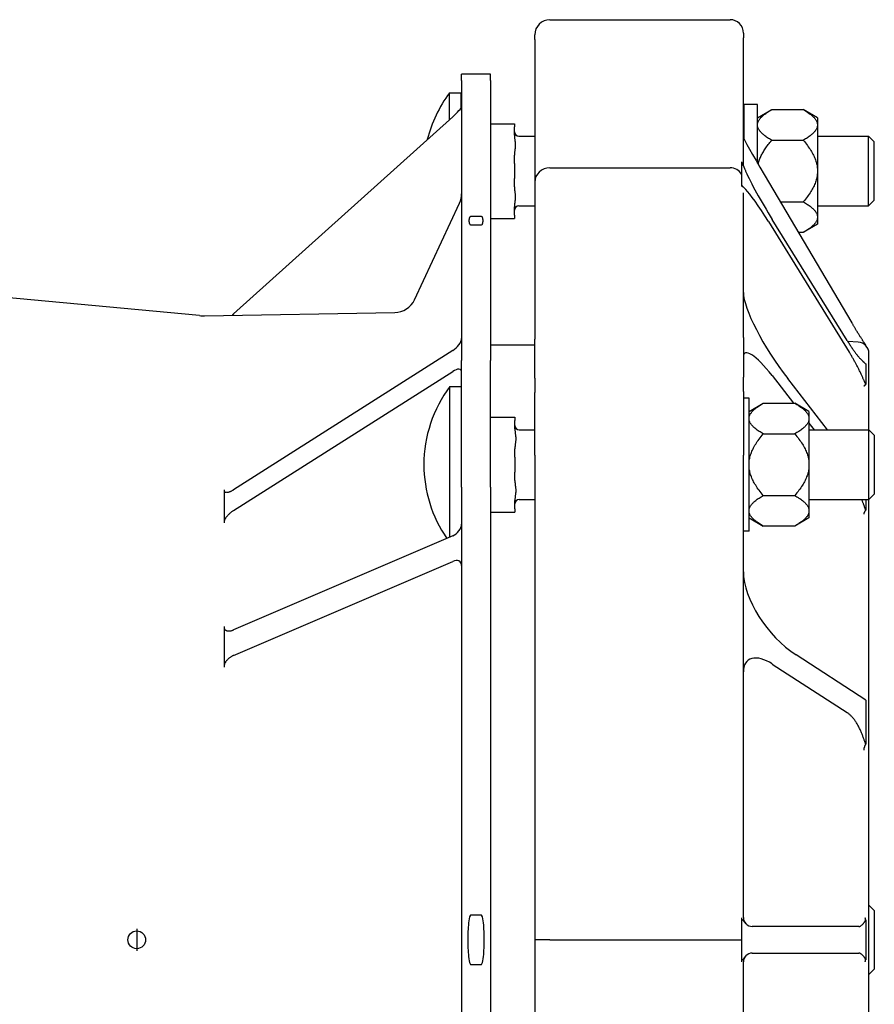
# Model space of a CAD drawing. Header units: millimetres. Extents: x 716 to 5005, y 168 to 1403.
# Tile 4 of 9: x 916 to 1109, y 672 to 894. Entities that reach past the tile are written whole.
import ezdxf

# ---------------------------------------------------------------- set-up
doc = ezdxf.new("R2010")
doc.units = ezdxf.units.MM
doc.layers.add('DETAIL', color=2, linetype='Continuous')
doc.layers.add('ORIGIN', color=6, linetype='Continuous')

msp = doc.modelspace()

# ---------------------------------------------------------------- linework, layer by layer
at = {"layer": 'DETAIL'}
for p, q in [((1035.81, 893.66), (1076.41, 893.66)), ((1032.41, 889.18), (1032.41, 890.26)), ((1079.41, 890.66), (1079.41, 889.56)), ((1079.41, 860.72), (1079.41, 889.56)), ((1032.41, 889.18), (1032.41, 857.06)), ((1015.91, 879.93), (1015.91, 881.4)), ((1022.41, 881.4), (1015.91, 881.4)), ((1022.41, 879.93), (1022.41, 881.4)), ((1015.91, 879.93), (1015.91, 816.9)), ((1022.41, 879.93), (1022.41, 816.9)), ((1013.2, 871.17), (1013.2, 877.17)), ((1013.2, 877.17), (1015.81, 877.17)), ((1015.81, 873.76), (1015.81, 877.17)), ((1079.59, 866.7), (1079.59, 874.57)), ((1082.59, 874.57), (1079.59, 874.57)), ((1082.59, 861.37), (1082.59, 874.57)), ((964.54, 827.37), (1013.91, 871.81)), ((1082.59, 871.57), (1085.79, 873.42)), ((1085.79, 873.42), (1092.89, 873.42)), ((1096.09, 871.57), (1092.89, 873.42)), ((1022.41, 870.24), (1027.81, 870.24)), ((1027.81, 870.24), (1027.81, 869.54)), ((1027.81, 867.67), (1027.81, 869.54)), ((1096.09, 871.57), (1096.09, 870.18)), ((1096.09, 870.18), (1096.09, 869.74)), ((1096.09, 869.74), (1096.09, 860.01)), ((1028.81, 867.42), (1032.41, 867.42)), ((1079.41, 867.42), (1079.59, 867.42)), ((1096.09, 867.42), (1107.59, 867.42)), ((1107.59, 851.72), (1107.59, 867.42)), ((1108.81, 866.2), (1107.59, 867.42)), ((1085.79, 866.49), (1092.89, 866.49)), ((1108.81, 866.2), (1108.81, 852.94)), ((1027.81, 861.27), (1027.81, 863.14)), ((1027.81, 861.27), (1027.81, 857.87)), ((1079, 861.67), (1079, 861.51)), ((1079, 861.51), (1079, 858.89)), ((1035.81, 860.29), (1076.41, 860.29)), ((1079, 858.89), (1079, 856.49)), ((1084.09, 858.82), (1103.84, 825.4)), ((1096.09, 860.01), (1096.09, 859.13)), ((1096.09, 859.13), (1096.09, 849.4)), ((1027.81, 856), (1027.81, 857.87)), ((1032.41, 857.06), (1032.41, 821.7)), ((1079, 856.49), (1079, 856.1)), ((1079.41, 822.08), (1079.41, 854.64)), ((1005.31, 830.59), (1015.44, 852.33)), ((1087.74, 852.64), (1092.89, 852.64)), ((1108.81, 852.94), (1107.59, 851.72)), ((1027.81, 849.6), (1027.81, 851.47)), ((1027.81, 849.6), (1027.81, 848.89)), ((1028.81, 851.72), (1032.41, 851.72)), ((1096.09, 851.72), (1107.59, 851.72)), ((1020.41, 849.34), (1017.91, 849.34)), ((1017.91, 847.44), (1020.41, 847.44)), ((1022.41, 848.89), (1027.81, 848.89)), ((1085.06, 848.17), (1103.28, 818.75)), ((1102.79, 821.4), (1085.92, 848.63)), ((1096.09, 847.57), (1092.89, 845.72)), ((1096.09, 849.4), (1096.09, 848.96)), ((1096.09, 848.96), (1096.09, 847.57)), ((1092.89, 845.72), (1091.83, 845.72)), ((956.86, 827), (912.41, 831.17)), ((957.97, 826.95), (1000.86, 827.7)), ((1032.41, 812.88), (1032.41, 821.7)), ((1079.41, 822.08), (1079.41, 813.12)), ((1105.29, 821.03), (1102.93, 821.17)), ((1013.91, 819.12), (964.54, 787.77)), ((1022.41, 820.39), (1032.41, 820.39)), ((1106.98, 820.26), (1106.98, 820.36)), ((1107.71, 801.25), (1107.71, 818.46)), ((1015.91, 788.37), (1015.91, 816.9)), ((1022.41, 788.37), (1022.41, 816.9)), ((964.54, 783.1), (1013.91, 814.44)), ((1106.98, 816.11), (1106.98, 813.71)), ((1032.41, 812.88), (1032.41, 809.65)), ((1079.41, 809.88), (1079.41, 813.12)), ((1085.86, 813.5), (1090.69, 807.27)), ((1098.35, 801.27), (1089.41, 812.81)), ((1106.98, 813.71), (1106.98, 811.49)), ((1013.3, 777.12), (1013.3, 811.02)), ((1013.3, 811.02), (1015.91, 811.02)), ((1032.41, 795.57), (1032.41, 809.65)), ((1079.41, 809.88), (1079.41, 795.58)), ((1080.69, 808.42), (1079.41, 808.42)), ((1080.69, 778.42), (1080.69, 808.42)), ((1080.69, 805.42), (1083.89, 807.27)), ((1083.89, 807.27), (1090.99, 807.27)), ((1094.19, 805.42), (1090.99, 807.27)), ((1094.19, 805.42), (1094.19, 804.03)), ((1022.41, 804.09), (1027.91, 804.09)), ((1027.91, 804.09), (1027.91, 803.39)), ((1027.91, 801.52), (1027.91, 803.39)), ((1094.19, 804.03), (1094.19, 803.59)), ((1094.19, 803.59), (1094.19, 793.86)), ((1028.91, 801.27), (1032.41, 801.27)), ((1094.19, 802.74), (1095.33, 801.27)), ((1094.19, 801.27), (1107.69, 801.27)), ((1107.69, 785.57), (1107.69, 801.27)), ((1108.91, 800.05), (1107.69, 801.27)), ((1083.89, 800.35), (1090.99, 800.35)), ((1108.91, 800.05), (1108.91, 786.79)), ((1027.91, 795.12), (1027.91, 796.99)), ((1027.91, 795.12), (1027.91, 791.72)), ((1032.41, 795.57), (1032.41, 686.39)), ((1079.41, 691.39), (1079.41, 795.58)), ((1094.19, 793.86), (1094.19, 792.98)), ((1094.19, 792.98), (1094.19, 783.25)), ((1027.91, 789.85), (1027.91, 791.72)), ((962.41, 787.75), (962.41, 787.42)), ((962.41, 787.42), (962.41, 784.09)), ((1015.91, 788.37), (1015.91, 584.41)), ((1022.41, 788.37), (1022.41, 584.41)), ((1027.91, 783.45), (1027.91, 785.32)), ((1028.91, 785.57), (1032.41, 785.57)), ((1083.89, 786.5), (1090.99, 786.5)), ((1094.19, 785.57), (1107.69, 785.57)), ((1106.98, 785.57), (1106.98, 783.17)), ((1108.91, 786.79), (1107.69, 785.57)), ((1107.71, 587.19), (1107.71, 785.59)), ((962.41, 784.09), (962.41, 780.75)), ((1027.91, 783.45), (1027.91, 782.75)), ((1094.19, 783.25), (1094.19, 782.81)), ((1022.41, 782.75), (1027.91, 782.75)), ((1080.69, 781.42), (1083.89, 779.57)), ((1094.19, 781.42), (1090.99, 779.57)), ((1094.19, 782.81), (1094.19, 781.42)), ((962.41, 780.75), (962.41, 780.3)), ((1090.99, 779.57), (1083.89, 779.57)), ((1013.91, 777.38), (964.54, 756.2)), ((1080.69, 778.42), (1079.41, 778.42)), ((964.54, 750.46), (1013.91, 771.64)), ((962.41, 756.94), (962.41, 756.51)), ((962.41, 756.51), (962.41, 752.42)), ((962.41, 752.42), (962.41, 748.32)), ((1106.98, 740.39), (1091.31, 750.57)), ((962.41, 748.32), (962.41, 747.8)), ((1085.93, 748.52), (1102.78, 737.57)), ((1106.98, 740.39), (1106.98, 737.62)), ((1106.98, 737.62), (1106.98, 730.44)), ((1108.91, 693.02), (1107.71, 694.22)), ((1108.91, 693.02), (1108.91, 679.76)), ((1020.41, 691.93), (1017.91, 691.93)), ((1079, 691.37), (1079, 690.99)), ((1079, 690.99), (1079, 686.39)), ((1106.98, 690.88), (1106.98, 686.39)), ((1105.4, 689.39), (1081.41, 689.39)), ((1105.4, 689.39), (1105.4, 689.39)), ((1035.81, 686.39), (1032.41, 686.39)), ((1032.41, 686.39), (1032.41, 577.21)), ((1035.81, 686.39), (1076.41, 686.39)), ((1076.41, 686.39), (1079, 686.39)), ((1079, 686.39), (1079, 681.79)), ((1106.98, 686.39), (1106.98, 681.9)), ((1081.41, 683.39), (1105.4, 683.39)), ((1105.4, 683.39), (1105.4, 683.39)), ((1079, 681.79), (1079, 681.41)), ((1079.41, 577.2), (1079.41, 681.39)), ((1017.91, 680.85), (1020.41, 680.85)), ((1108.91, 679.76), (1107.71, 678.56))]:
    msp.add_line(p, q, dxfattribs=at)
at = {"layer": 'DETAIL', "flags": 128}
for points in [[(1082.59, 870.18), (1082.61, 870.3), (1082.64, 870.43), (1082.68, 870.56), (1082.73, 870.69), (1082.79, 870.82), (1082.86, 870.95), (1082.94, 871.08), (1083.03, 871.21), (1083.13, 871.34), (1083.23, 871.47), (1083.35, 871.61), (1083.48, 871.74), (1083.61, 871.87), (1083.76, 872.01), (1083.91, 872.14), (1084.08, 872.28), (1084.26, 872.41), (1084.44, 872.55), (1084.64, 872.69), (1084.85, 872.83), (1085.07, 872.98), (1085.3, 873.12), (1085.54, 873.27), (1085.79, 873.42)], [(1092.89, 873.42), (1093.15, 873.27), (1093.39, 873.12), (1093.62, 872.98), (1093.84, 872.83), (1094.04, 872.69), (1094.24, 872.55), (1094.43, 872.41), (1094.6, 872.28), (1094.77, 872.14), (1094.93, 872.01), (1095.07, 871.87), (1095.21, 871.74), (1095.33, 871.61), (1095.45, 871.47), (1095.56, 871.34), (1095.66, 871.21), (1095.74, 871.08), (1095.82, 870.95), (1095.89, 870.82), (1095.95, 870.69), (1096, 870.56), (1096.04, 870.43), (1096.07, 870.3), (1096.09, 870.18)], [(1085.79, 866.49), (1085.54, 866.64), (1085.3, 866.79), (1085.07, 866.93), (1084.85, 867.08), (1084.64, 867.22), (1084.44, 867.36), (1084.26, 867.5), (1084.08, 867.63), (1083.91, 867.77), (1083.76, 867.91), (1083.61, 868.04), (1083.48, 868.17), (1083.35, 868.31), (1083.23, 868.44), (1083.13, 868.57), (1083.03, 868.7), (1082.94, 868.83), (1082.86, 868.96), (1082.79, 869.09), (1082.73, 869.22), (1082.68, 869.35), (1082.64, 869.48), (1082.61, 869.61), (1082.59, 869.74)], [(1096.09, 869.74), (1096.07, 869.61), (1096.04, 869.48), (1096, 869.35), (1095.95, 869.22), (1095.89, 869.09), (1095.82, 868.96), (1095.74, 868.83), (1095.66, 868.7), (1095.56, 868.57), (1095.45, 868.44), (1095.33, 868.31), (1095.21, 868.17), (1095.07, 868.04), (1094.93, 867.91), (1094.77, 867.77), (1094.6, 867.63), (1094.43, 867.5), (1094.24, 867.36), (1094.04, 867.22), (1093.84, 867.08), (1093.62, 866.93), (1093.39, 866.79), (1093.15, 866.64), (1092.89, 866.49)], [(1027.81, 867.67), (1027.82, 867.48), (1027.83, 867.29), (1027.85, 867.1), (1027.87, 866.91), (1027.89, 866.73), (1027.91, 866.54), (1027.94, 866.35), (1027.96, 866.16), (1027.98, 865.96), (1028, 865.77), (1028.01, 865.58), (1028.01, 865.4), (1028.01, 865.22), (1028, 865.03), (1027.98, 864.84), (1027.96, 864.65), (1027.94, 864.45), (1027.91, 864.26), (1027.89, 864.07), (1027.87, 863.89), (1027.85, 863.71), (1027.83, 863.52), (1027.82, 863.32), (1027.81, 863.14)], [(1082.75, 861.11), (1082.8, 861.32), (1082.85, 861.53), (1082.92, 861.75), (1082.99, 861.96), (1083.06, 862.17), (1083.15, 862.39), (1083.23, 862.61), (1083.33, 862.82), (1083.43, 863.04), (1083.54, 863.26), (1083.66, 863.48), (1083.78, 863.7), (1083.91, 863.92), (1084.04, 864.15), (1084.18, 864.37), (1084.33, 864.6), (1084.49, 864.83), (1084.65, 865.06), (1084.82, 865.29), (1085, 865.53), (1085.19, 865.77), (1085.38, 866.01), (1085.58, 866.25), (1085.79, 866.49)], [(1092.89, 866.49), (1093.15, 866.2), (1093.39, 865.9), (1093.62, 865.61), (1093.84, 865.33), (1094.04, 865.04), (1094.24, 864.76), (1094.43, 864.49), (1094.6, 864.21), (1094.77, 863.94), (1094.93, 863.67), (1095.07, 863.4), (1095.21, 863.13), (1095.33, 862.87), (1095.45, 862.6), (1095.56, 862.34), (1095.66, 862.08), (1095.74, 861.82), (1095.82, 861.56), (1095.89, 861.3), (1095.95, 861.04), (1096, 860.78), (1096.04, 860.52), (1096.07, 860.27), (1096.09, 860.01)], [(1079, 861.51), (1079.03, 861.47), (1079.06, 861.42), (1079.09, 861.36), (1079.13, 861.31), (1079.16, 861.25), (1079.19, 861.19), (1079.22, 861.12), (1079.26, 861.06), (1079.29, 860.99), (1079.32, 860.92), (1079.36, 860.84), (1079.4, 860.76), (1079.44, 860.67), (1079.48, 860.58), (1079.52, 860.48), (1079.56, 860.38), (1079.61, 860.27), (1079.66, 860.16), (1079.71, 860.05), (1079.76, 859.93), (1079.81, 859.81), (1079.87, 859.68), (1079.92, 859.55), (1079.98, 859.41)], [(1096.09, 859.13), (1096.07, 858.87), (1096.04, 858.61), (1096, 858.35), (1095.95, 858.09), (1095.89, 857.84), (1095.82, 857.58), (1095.74, 857.32), (1095.66, 857.06), (1095.56, 856.8), (1095.45, 856.53), (1095.33, 856.27), (1095.21, 856), (1095.07, 855.74), (1094.93, 855.47), (1094.77, 855.2), (1094.6, 854.93), (1094.43, 854.65), (1094.24, 854.37), (1094.04, 854.09), (1093.84, 853.81), (1093.62, 853.52), (1093.39, 853.23), (1093.15, 852.94), (1092.89, 852.64)], [(1079.97, 855.39), (1079.92, 855.45), (1079.86, 855.5), (1079.81, 855.56), (1079.75, 855.61), (1079.7, 855.65), (1079.65, 855.7), (1079.61, 855.75), (1079.56, 855.79), (1079.52, 855.83), (1079.47, 855.88), (1079.43, 855.92), (1079.39, 855.96), (1079.36, 856), (1079.32, 856.04), (1079.28, 856.08), (1079.25, 856.12), (1079.22, 856.16), (1079.18, 856.2), (1079.15, 856.24), (1079.12, 856.29), (1079.09, 856.33), (1079.06, 856.38), (1079.03, 856.43), (1079, 856.49)], [(1027.81, 856), (1027.82, 855.81), (1027.83, 855.62), (1027.85, 855.43), (1027.87, 855.25), (1027.89, 855.06), (1027.91, 854.88), (1027.94, 854.68), (1027.96, 854.49), (1027.98, 854.3), (1028, 854.1), (1028.01, 853.92), (1028.01, 853.73), (1028.01, 853.55), (1028, 853.37), (1027.98, 853.17), (1027.96, 852.98), (1027.94, 852.79), (1027.91, 852.59), (1027.89, 852.41), (1027.87, 852.22), (1027.85, 852.04), (1027.83, 851.85), (1027.82, 851.65), (1027.81, 851.47)], [(1092.89, 852.64), (1093.15, 852.49), (1093.39, 852.35), (1093.62, 852.2), (1093.84, 852.06), (1094.04, 851.92), (1094.24, 851.78), (1094.43, 851.64), (1094.6, 851.5), (1094.77, 851.37), (1094.93, 851.23), (1095.07, 851.1), (1095.21, 850.96), (1095.33, 850.83), (1095.45, 850.7), (1095.56, 850.57), (1095.66, 850.44), (1095.74, 850.31), (1095.82, 850.18), (1095.89, 850.05), (1095.95, 849.92), (1096, 849.79), (1096.04, 849.66), (1096.07, 849.53), (1096.09, 849.4)], [(1017.91, 849.34), (1017.79, 849.28), (1017.74, 849.2), (1017.7, 849.12), (1017.67, 849.04), (1017.65, 848.96), (1017.63, 848.88), (1017.61, 848.79), (1017.6, 848.71), (1017.59, 848.63), (1017.58, 848.55), (1017.58, 848.47), (1017.58, 848.39), (1017.58, 848.31), (1017.58, 848.23), (1017.59, 848.15), (1017.6, 848.07), (1017.61, 847.99), (1017.63, 847.9), (1017.65, 847.82), (1017.67, 847.74), (1017.7, 847.66), (1017.74, 847.58), (1017.79, 847.5), (1017.91, 847.44)], [(1020.41, 847.44), (1020.53, 847.5), (1020.59, 847.58), (1020.63, 847.66), (1020.65, 847.74), (1020.68, 847.82), (1020.7, 847.9), (1020.71, 847.99), (1020.73, 848.07), (1020.73, 848.15), (1020.74, 848.23), (1020.74, 848.31), (1020.74, 848.39), (1020.74, 848.47), (1020.74, 848.55), (1020.73, 848.63), (1020.73, 848.71), (1020.71, 848.79), (1020.7, 848.88), (1020.68, 848.96), (1020.65, 849.04), (1020.63, 849.12), (1020.59, 849.2), (1020.53, 849.28), (1020.41, 849.34)], [(1096.09, 848.96), (1096.07, 848.83), (1096.04, 848.7), (1096, 848.57), (1095.95, 848.44), (1095.89, 848.31), (1095.82, 848.18), (1095.74, 848.05), (1095.66, 847.92), (1095.56, 847.79), (1095.45, 847.66), (1095.33, 847.53), (1095.21, 847.4), (1095.07, 847.27), (1094.93, 847.13), (1094.77, 847), (1094.6, 846.86), (1094.43, 846.72), (1094.24, 846.58), (1094.04, 846.44), (1093.84, 846.3), (1093.62, 846.16), (1093.39, 846.01), (1093.15, 845.87), (1092.89, 845.72)], [(964.54, 827.37), (964.52, 827.36), (964.51, 827.34), (964.49, 827.33), (964.48, 827.32), (964.46, 827.31), (964.45, 827.29), (964.43, 827.28), (964.42, 827.27), (964.41, 827.25), (964.39, 827.24), (964.38, 827.23), (964.36, 827.22), (964.35, 827.2), (964.33, 827.19), (964.32, 827.18), (964.3, 827.16), (964.29, 827.15), (964.28, 827.14), (964.26, 827.13), (964.25, 827.11), (964.23, 827.1), (964.22, 827.09), (964.2, 827.08), (964.19, 827.06)], [(1105.41, 822.8), (1105.35, 822.9), (1105.29, 822.99), (1105.23, 823.09), (1105.16, 823.19), (1105.1, 823.3), (1105.04, 823.4), (1104.97, 823.5), (1104.91, 823.61), (1104.85, 823.72), (1104.78, 823.82), (1104.71, 823.93), (1104.65, 824.04), (1104.58, 824.15), (1104.52, 824.26), (1104.45, 824.37), (1104.38, 824.48), (1104.31, 824.6), (1104.25, 824.71), (1104.18, 824.82), (1104.11, 824.94), (1104.04, 825.05), (1103.98, 825.17), (1103.91, 825.28), (1103.84, 825.4)], [(1102.79, 821.4), (1102.9, 821.21), (1103.02, 821.03), (1103.14, 820.84), (1103.25, 820.66), (1103.37, 820.48), (1103.49, 820.3), (1103.6, 820.13), (1103.72, 819.96), (1103.83, 819.79), (1103.94, 819.62), (1104.06, 819.46), (1104.17, 819.3), (1104.28, 819.14), (1104.39, 818.98), (1104.5, 818.83), (1104.61, 818.69), (1104.71, 818.54), (1104.82, 818.4), (1104.92, 818.27), (1105.02, 818.14), (1105.12, 818.01), (1105.22, 817.89), (1105.32, 817.77), (1105.41, 817.66)], [(1106.98, 820.36), (1106.93, 820.42), (1106.89, 820.49), (1106.85, 820.56), (1106.8, 820.63), (1106.75, 820.71), (1106.7, 820.78), (1106.64, 820.86), (1106.59, 820.95), (1106.53, 821.04), (1106.47, 821.13), (1106.41, 821.22), (1106.35, 821.32), (1106.28, 821.42), (1106.22, 821.52), (1106.15, 821.63), (1106.07, 821.75), (1106, 821.86), (1105.92, 821.98), (1105.84, 822.11), (1105.76, 822.24), (1105.68, 822.37), (1105.59, 822.51), (1105.5, 822.65), (1105.41, 822.8)], [(1105.41, 814.94), (1105.33, 815.09), (1105.25, 815.25), (1105.17, 815.41), (1105.09, 815.57), (1105, 815.73), (1104.92, 815.9), (1104.83, 816.06), (1104.75, 816.22), (1104.66, 816.38), (1104.57, 816.54), (1104.48, 816.7), (1104.39, 816.86), (1104.3, 817.03), (1104.21, 817.19), (1104.12, 817.35), (1104.03, 817.51), (1103.93, 817.66), (1103.84, 817.82), (1103.75, 817.98), (1103.65, 818.14), (1103.56, 818.29), (1103.47, 818.45), (1103.37, 818.6), (1103.28, 818.75)], [(1106.83, 820.4), (1106.84, 820.4), (1106.84, 820.4), (1106.85, 820.39), (1106.85, 820.39), (1106.86, 820.39), (1106.86, 820.39), (1106.87, 820.39), (1106.87, 820.39), (1106.88, 820.38), (1106.88, 820.38), (1106.89, 820.38), (1106.89, 820.38), (1106.9, 820.38), (1106.91, 820.38), (1106.91, 820.37), (1106.92, 820.37), (1106.93, 820.37), (1106.93, 820.37), (1106.94, 820.37), (1106.95, 820.37), (1106.95, 820.36), (1106.96, 820.36), (1106.97, 820.36), (1106.98, 820.36)], [(1105.41, 817.66), (1105.51, 817.55), (1105.61, 817.44), (1105.7, 817.34), (1105.78, 817.25), (1105.86, 817.16), (1105.94, 817.08), (1106.01, 817.01), (1106.09, 816.93), (1106.16, 816.86), (1106.22, 816.79), (1106.29, 816.73), (1106.35, 816.67), (1106.42, 816.61), (1106.48, 816.56), (1106.53, 816.51), (1106.59, 816.45), (1106.64, 816.41), (1106.7, 816.36), (1106.75, 816.32), (1106.8, 816.27), (1106.84, 816.23), (1106.89, 816.19), (1106.93, 816.15), (1106.98, 816.11)], [(1106.7, 816.35), (1106.7, 816.36), (1106.69, 816.37), (1106.68, 816.38), (1106.67, 816.39), (1106.67, 816.4), (1106.66, 816.41), (1106.65, 816.42), (1106.65, 816.43), (1106.64, 816.44), (1106.64, 816.45), (1106.63, 816.45), (1106.62, 816.46), (1106.62, 816.47), (1106.62, 816.48), (1106.61, 816.49), (1106.61, 816.49), (1106.6, 816.5), (1106.6, 816.51), (1106.6, 816.52), (1106.59, 816.52), (1106.59, 816.53), (1106.59, 816.54), (1106.59, 816.54), (1106.58, 816.55)], [(1106.98, 811.49), (1106.93, 811.59), (1106.89, 811.69), (1106.85, 811.8), (1106.8, 811.91), (1106.75, 812.02), (1106.7, 812.13), (1106.65, 812.25), (1106.59, 812.38), (1106.54, 812.51), (1106.48, 812.64), (1106.42, 812.77), (1106.36, 812.91), (1106.3, 813.06), (1106.23, 813.2), (1106.16, 813.35), (1106.09, 813.51), (1106.02, 813.66), (1105.95, 813.83), (1105.87, 814), (1105.78, 814.17), (1105.7, 814.35), (1105.61, 814.54), (1105.51, 814.74), (1105.41, 814.94)], [(1106.66, 811.14), (1106.66, 811.15), (1106.67, 811.16), (1106.67, 811.17), (1106.68, 811.19), (1106.68, 811.2), (1106.69, 811.21), (1106.7, 811.23), (1106.71, 811.24), (1106.72, 811.25), (1106.73, 811.27), (1106.74, 811.28), (1106.75, 811.3), (1106.76, 811.31), (1106.78, 811.33), (1106.79, 811.34), (1106.81, 811.36), (1106.82, 811.37), (1106.84, 811.39), (1106.86, 811.41), (1106.88, 811.42), (1106.9, 811.44), (1106.93, 811.46), (1106.95, 811.48), (1106.98, 811.49)], [(1080.69, 804.03), (1080.71, 804.16), (1080.74, 804.29), (1080.78, 804.42), (1080.83, 804.54), (1080.89, 804.67), (1080.96, 804.8), (1081.04, 804.93), (1081.13, 805.06), (1081.23, 805.19), (1081.33, 805.33), (1081.45, 805.46), (1081.58, 805.59), (1081.71, 805.72), (1081.86, 805.86), (1082.01, 805.99), (1082.18, 806.13), (1082.36, 806.27), (1082.54, 806.41), (1082.74, 806.55), (1082.95, 806.69), (1083.17, 806.83), (1083.4, 806.97), (1083.64, 807.12), (1083.89, 807.27)], [(1090.99, 807.27), (1091.25, 807.12), (1091.49, 806.97), (1091.72, 806.83), (1091.94, 806.69), (1092.14, 806.55), (1092.34, 806.41), (1092.53, 806.27), (1092.7, 806.13), (1092.87, 805.99), (1093.03, 805.86), (1093.17, 805.72), (1093.31, 805.59), (1093.43, 805.46), (1093.55, 805.33), (1093.66, 805.19), (1093.76, 805.06), (1093.84, 804.93), (1093.92, 804.8), (1093.99, 804.67), (1094.05, 804.54), (1094.1, 804.42), (1094.14, 804.29), (1094.17, 804.16), (1094.19, 804.03)], [(1083.89, 800.35), (1083.64, 800.49), (1083.4, 800.64), (1083.17, 800.79), (1082.95, 800.93), (1082.74, 801.07), (1082.54, 801.21), (1082.36, 801.35), (1082.18, 801.49), (1082.01, 801.62), (1081.86, 801.76), (1081.71, 801.89), (1081.58, 802.03), (1081.45, 802.16), (1081.33, 802.29), (1081.23, 802.42), (1081.13, 802.55), (1081.04, 802.68), (1080.96, 802.81), (1080.89, 802.94), (1080.83, 803.07), (1080.78, 803.2), (1080.74, 803.33), (1080.71, 803.46), (1080.69, 803.59)], [(1094.19, 803.59), (1094.17, 803.46), (1094.14, 803.33), (1094.1, 803.2), (1094.05, 803.07), (1093.99, 802.94), (1093.92, 802.81), (1093.84, 802.68), (1093.76, 802.55), (1093.66, 802.42), (1093.55, 802.29), (1093.43, 802.16), (1093.31, 802.03), (1093.17, 801.89), (1093.03, 801.76), (1092.87, 801.62), (1092.7, 801.49), (1092.53, 801.35), (1092.34, 801.21), (1092.14, 801.07), (1091.94, 800.93), (1091.72, 800.79), (1091.49, 800.64), (1091.25, 800.49), (1090.99, 800.35)], [(1027.91, 801.52), (1027.92, 801.33), (1027.93, 801.14), (1027.95, 800.95), (1027.97, 800.76), (1027.99, 800.58), (1028.01, 800.39), (1028.04, 800.2), (1028.06, 800.01), (1028.08, 799.81), (1028.1, 799.62), (1028.11, 799.43), (1028.11, 799.25), (1028.11, 799.07), (1028.1, 798.88), (1028.08, 798.69), (1028.06, 798.5), (1028.04, 798.3), (1028.01, 798.11), (1027.99, 797.92), (1027.97, 797.74), (1027.95, 797.56), (1027.93, 797.37), (1027.92, 797.17), (1027.91, 796.99)], [(1080.69, 793.86), (1080.71, 794.12), (1080.74, 794.38), (1080.78, 794.64), (1080.83, 794.89), (1080.89, 795.15), (1080.96, 795.41), (1081.04, 795.67), (1081.13, 795.93), (1081.23, 796.19), (1081.33, 796.46), (1081.45, 796.72), (1081.58, 796.98), (1081.71, 797.25), (1081.86, 797.52), (1082.01, 797.79), (1082.18, 798.06), (1082.36, 798.34), (1082.54, 798.61), (1082.74, 798.9), (1082.95, 799.18), (1083.17, 799.46), (1083.4, 799.75), (1083.64, 800.05), (1083.89, 800.35)], [(1090.99, 800.35), (1091.25, 800.05), (1091.49, 799.75), (1091.72, 799.46), (1091.94, 799.18), (1092.14, 798.9), (1092.34, 798.61), (1092.53, 798.34), (1092.7, 798.06), (1092.87, 797.79), (1093.03, 797.52), (1093.17, 797.25), (1093.31, 796.98), (1093.43, 796.72), (1093.55, 796.46), (1093.66, 796.19), (1093.76, 795.93), (1093.84, 795.67), (1093.92, 795.41), (1093.99, 795.15), (1094.05, 794.89), (1094.1, 794.64), (1094.14, 794.38), (1094.17, 794.12), (1094.19, 793.86)], [(1083.89, 786.5), (1083.64, 786.79), (1083.4, 787.09), (1083.17, 787.38), (1082.95, 787.66), (1082.74, 787.94), (1082.54, 788.23), (1082.36, 788.5), (1082.18, 788.78), (1082.01, 789.05), (1081.86, 789.32), (1081.71, 789.59), (1081.58, 789.86), (1081.45, 790.12), (1081.33, 790.38), (1081.23, 790.65), (1081.13, 790.91), (1081.04, 791.17), (1080.96, 791.43), (1080.89, 791.69), (1080.83, 791.95), (1080.78, 792.2), (1080.74, 792.46), (1080.71, 792.72), (1080.69, 792.98)], [(1094.19, 792.98), (1094.17, 792.72), (1094.14, 792.46), (1094.1, 792.2), (1094.05, 791.95), (1093.99, 791.69), (1093.92, 791.43), (1093.84, 791.17), (1093.76, 790.91), (1093.66, 790.65), (1093.55, 790.38), (1093.43, 790.12), (1093.31, 789.86), (1093.17, 789.59), (1093.03, 789.32), (1092.87, 789.05), (1092.7, 788.78), (1092.53, 788.5), (1092.34, 788.23), (1092.14, 787.94), (1091.94, 787.66), (1091.72, 787.38), (1091.49, 787.09), (1091.25, 786.79), (1090.99, 786.5)], [(1027.91, 789.85), (1027.92, 789.67), (1027.93, 789.47), (1027.95, 789.28), (1027.97, 789.1), (1027.99, 788.92), (1028.01, 788.73), (1028.04, 788.54), (1028.06, 788.34), (1028.08, 788.15), (1028.1, 787.96), (1028.11, 787.77), (1028.11, 787.59), (1028.11, 787.41), (1028.1, 787.22), (1028.08, 787.03), (1028.06, 786.83), (1028.04, 786.64), (1028.01, 786.45), (1027.99, 786.26), (1027.97, 786.08), (1027.95, 785.89), (1027.93, 785.7), (1027.92, 785.51), (1027.91, 785.32)], [(962.41, 787.42), (962.46, 787.37), (962.52, 787.32), (962.58, 787.28), (962.65, 787.25), (962.72, 787.22), (962.8, 787.21), (962.88, 787.2), (962.96, 787.19), (963.05, 787.2), (963.14, 787.2), (963.23, 787.22), (963.33, 787.24), (963.42, 787.26), (963.52, 787.29), (963.62, 787.32), (963.72, 787.35), (963.82, 787.39), (963.92, 787.44), (964.02, 787.49), (964.12, 787.54), (964.23, 787.59), (964.33, 787.65), (964.43, 787.71), (964.54, 787.77)], [(1080.69, 783.25), (1080.71, 783.38), (1080.74, 783.51), (1080.78, 783.64), (1080.83, 783.77), (1080.89, 783.9), (1080.96, 784.03), (1081.04, 784.16), (1081.13, 784.29), (1081.23, 784.42), (1081.33, 784.55), (1081.45, 784.68), (1081.58, 784.81), (1081.71, 784.95), (1081.86, 785.08), (1082.01, 785.22), (1082.18, 785.35), (1082.36, 785.49), (1082.54, 785.63), (1082.74, 785.77), (1082.95, 785.91), (1083.17, 786.05), (1083.4, 786.2), (1083.64, 786.35), (1083.89, 786.5)], [(1090.99, 786.5), (1091.25, 786.35), (1091.49, 786.2), (1091.72, 786.05), (1091.94, 785.91), (1092.14, 785.77), (1092.34, 785.63), (1092.53, 785.49), (1092.7, 785.35), (1092.87, 785.22), (1093.03, 785.08), (1093.17, 784.95), (1093.31, 784.81), (1093.43, 784.68), (1093.55, 784.55), (1093.66, 784.42), (1093.76, 784.29), (1093.84, 784.16), (1093.92, 784.03), (1093.99, 783.9), (1094.05, 783.77), (1094.1, 783.64), (1094.14, 783.51), (1094.17, 783.38), (1094.19, 783.25)], [(1106.98, 783.17), (1106.95, 783.25), (1106.92, 783.33), (1106.89, 783.41), (1106.86, 783.49), (1106.83, 783.58), (1106.8, 783.67), (1106.77, 783.76), (1106.73, 783.85), (1106.7, 783.95), (1106.67, 784.04), (1106.63, 784.14), (1106.6, 784.24), (1106.56, 784.34), (1106.52, 784.45), (1106.48, 784.55), (1106.44, 784.66), (1106.41, 784.77), (1106.36, 784.88), (1106.32, 784.99), (1106.28, 785.1), (1106.24, 785.22), (1106.19, 785.33), (1106.15, 785.45), (1106.1, 785.57)], [(964.54, 783.1), (964.42, 783.02), (964.3, 782.94), (964.19, 782.86), (964.08, 782.78), (963.97, 782.69), (963.86, 782.6), (963.75, 782.5), (963.64, 782.41), (963.54, 782.31), (963.43, 782.21), (963.33, 782.11), (963.24, 782.01), (963.15, 781.9), (963.06, 781.8), (962.97, 781.69), (962.89, 781.59), (962.82, 781.49), (962.75, 781.38), (962.68, 781.28), (962.62, 781.17), (962.56, 781.07), (962.5, 780.96), (962.46, 780.86), (962.41, 780.75)], [(1106.59, 782.3), (1106.59, 782.32), (1106.6, 782.35), (1106.6, 782.38), (1106.61, 782.41), (1106.62, 782.44), (1106.63, 782.47), (1106.64, 782.5), (1106.65, 782.54), (1106.66, 782.57), (1106.67, 782.6), (1106.68, 782.64), (1106.7, 782.67), (1106.71, 782.71), (1106.73, 782.75), (1106.75, 782.79), (1106.77, 782.83), (1106.79, 782.87), (1106.81, 782.91), (1106.84, 782.95), (1106.86, 782.99), (1106.89, 783.04), (1106.92, 783.08), (1106.94, 783.12), (1106.98, 783.17)], [(1083.89, 779.57), (1083.64, 779.72), (1083.4, 779.87), (1083.17, 780.01), (1082.95, 780.15), (1082.74, 780.29), (1082.54, 780.44), (1082.36, 780.57), (1082.18, 780.71), (1082.01, 780.85), (1081.86, 780.98), (1081.71, 781.12), (1081.58, 781.25), (1081.45, 781.38), (1081.33, 781.51), (1081.23, 781.65), (1081.13, 781.78), (1081.04, 781.91), (1080.96, 782.04), (1080.89, 782.17), (1080.83, 782.3), (1080.78, 782.42), (1080.74, 782.55), (1080.71, 782.68), (1080.69, 782.81)], [(1094.19, 782.81), (1094.17, 782.68), (1094.14, 782.55), (1094.1, 782.42), (1094.05, 782.3), (1093.99, 782.17), (1093.92, 782.04), (1093.84, 781.91), (1093.76, 781.78), (1093.66, 781.65), (1093.55, 781.51), (1093.43, 781.38), (1093.31, 781.25), (1093.17, 781.12), (1093.03, 780.98), (1092.87, 780.85), (1092.7, 780.71), (1092.53, 780.57), (1092.34, 780.44), (1092.14, 780.29), (1091.94, 780.15), (1091.72, 780.01), (1091.49, 779.87), (1091.25, 779.72), (1090.99, 779.57)], [(962.41, 756.51), (962.46, 756.42), (962.52, 756.35), (962.58, 756.28), (962.65, 756.21), (962.72, 756.16), (962.8, 756.11), (962.88, 756.07), (962.96, 756.04), (963.05, 756.01), (963.14, 755.99), (963.23, 755.97), (963.33, 755.96), (963.42, 755.96), (963.52, 755.96), (963.62, 755.96), (963.72, 755.97), (963.82, 755.98), (963.92, 756), (964.02, 756.02), (964.12, 756.05), (964.23, 756.08), (964.33, 756.12), (964.43, 756.16), (964.54, 756.2)], [(964.54, 750.46), (964.42, 750.41), (964.3, 750.35), (964.19, 750.29), (964.08, 750.22), (963.97, 750.16), (963.86, 750.08), (963.75, 750.01), (963.64, 749.93), (963.54, 749.84), (963.43, 749.76), (963.33, 749.67), (963.24, 749.57), (963.15, 749.48), (963.06, 749.38), (962.97, 749.28), (962.89, 749.18), (962.82, 749.08), (962.75, 748.98), (962.68, 748.87), (962.62, 748.77), (962.56, 748.66), (962.5, 748.55), (962.46, 748.44), (962.41, 748.32)], [(1105.41, 734.36), (1105.32, 734.54), (1105.22, 734.73), (1105.12, 734.9), (1105.02, 735.07), (1104.92, 735.24), (1104.82, 735.41), (1104.71, 735.57), (1104.6, 735.72), (1104.5, 735.87), (1104.39, 736.02), (1104.28, 736.16), (1104.17, 736.3), (1104.05, 736.43), (1103.94, 736.56), (1103.83, 736.68), (1103.71, 736.8), (1103.6, 736.92), (1103.48, 737.03), (1103.37, 737.13), (1103.25, 737.23), (1103.13, 737.32), (1103.02, 737.41), (1102.9, 737.5), (1102.78, 737.57)], [(1106.98, 730.44), (1106.93, 730.56), (1106.89, 730.68), (1106.84, 730.81), (1106.8, 730.95), (1106.75, 731.09), (1106.7, 731.23), (1106.64, 731.38), (1106.59, 731.53), (1106.53, 731.69), (1106.47, 731.85), (1106.41, 732.02), (1106.35, 732.18), (1106.29, 732.35), (1106.22, 732.52), (1106.15, 732.7), (1106.08, 732.88), (1106.01, 733.05), (1105.93, 733.23), (1105.86, 733.41), (1105.78, 733.6), (1105.69, 733.78), (1105.61, 733.97), (1105.51, 734.16), (1105.41, 734.36)], [(1106.58, 729.17), (1106.59, 729.21), (1106.59, 729.25), (1106.6, 729.29), (1106.6, 729.33), (1106.61, 729.37), (1106.62, 729.42), (1106.63, 729.46), (1106.64, 729.51), (1106.65, 729.56), (1106.66, 729.61), (1106.68, 729.66), (1106.69, 729.71), (1106.71, 729.77), (1106.73, 729.82), (1106.74, 729.88), (1106.76, 729.93), (1106.78, 729.99), (1106.81, 730.05), (1106.83, 730.11), (1106.86, 730.18), (1106.88, 730.24), (1106.91, 730.31), (1106.94, 730.37), (1106.98, 730.44)], [(1017.91, 691.93), (1017.69, 691.54), (1017.6, 691.1), (1017.53, 690.65), (1017.48, 690.18), (1017.44, 689.71), (1017.4, 689.23), (1017.37, 688.75), (1017.35, 688.26), (1017.34, 687.78), (1017.33, 687.31), (1017.32, 686.84), (1017.32, 686.39), (1017.32, 685.94), (1017.33, 685.47), (1017.34, 685), (1017.35, 684.52), (1017.37, 684.03), (1017.4, 683.55), (1017.44, 683.07), (1017.48, 682.6), (1017.53, 682.13), (1017.6, 681.68), (1017.69, 681.24), (1017.91, 680.85)], [(1020.41, 680.85), (1020.63, 681.24), (1020.73, 681.68), (1020.79, 682.13), (1020.85, 682.6), (1020.89, 683.07), (1020.92, 683.55), (1020.95, 684.03), (1020.97, 684.52), (1020.99, 685), (1021, 685.47), (1021, 685.94), (1021.01, 686.39), (1021, 686.84), (1021, 687.31), (1020.99, 687.78), (1020.97, 688.26), (1020.95, 688.75), (1020.92, 689.23), (1020.89, 689.71), (1020.85, 690.18), (1020.79, 690.65), (1020.73, 691.1), (1020.63, 691.54), (1020.41, 691.93)], [(1079, 690.99), (1079.03, 690.99), (1079.06, 690.99), (1079.09, 690.99), (1079.11, 690.97), (1079.14, 690.96), (1079.17, 690.94), (1079.2, 690.91), (1079.23, 690.88), (1079.27, 690.85), (1079.3, 690.81), (1079.34, 690.77), (1079.37, 690.73), (1079.41, 690.68), (1079.45, 690.63), (1079.49, 690.58), (1079.54, 690.52), (1079.58, 690.46), (1079.63, 690.4), (1079.68, 690.34), (1079.73, 690.28), (1079.78, 690.22), (1079.83, 690.16), (1079.88, 690.1), (1079.94, 690.04)], [(1105.4, 689.39), (1105.48, 689.39), (1105.55, 689.41), (1105.63, 689.42), (1105.71, 689.45), (1105.8, 689.49), (1105.88, 689.54), (1105.97, 689.59), (1106.06, 689.66), (1106.14, 689.73), (1106.22, 689.81), (1106.3, 689.89), (1106.37, 689.97), (1106.44, 690.05), (1106.51, 690.13), (1106.57, 690.22), (1106.63, 690.3), (1106.68, 690.37), (1106.73, 690.45), (1106.78, 690.53), (1106.82, 690.6), (1106.86, 690.67), (1106.9, 690.74), (1106.94, 690.81), (1106.98, 690.88)], [(1106.98, 690.88), (1106.97, 690.9), (1106.96, 690.92), (1106.96, 690.94), (1106.95, 690.96), (1106.94, 690.97), (1106.94, 690.99), (1106.93, 691.01), (1106.93, 691.03), (1106.92, 691.05), (1106.92, 691.07), (1106.91, 691.09), (1106.91, 691.11), (1106.9, 691.12), (1106.9, 691.14), (1106.9, 691.16), (1106.89, 691.18), (1106.89, 691.2), (1106.89, 691.22), (1106.89, 691.24), (1106.88, 691.26), (1106.88, 691.28), (1106.88, 691.3), (1106.88, 691.32), (1106.88, 691.34)], [(1106.98, 681.9), (1106.94, 681.98), (1106.89, 682.06), (1106.85, 682.14), (1106.8, 682.22), (1106.75, 682.3), (1106.7, 682.37), (1106.65, 682.45), (1106.59, 682.54), (1106.53, 682.62), (1106.47, 682.7), (1106.4, 682.78), (1106.34, 682.85), (1106.27, 682.93), (1106.2, 683), (1106.12, 683.07), (1106.05, 683.13), (1105.97, 683.19), (1105.89, 683.24), (1105.81, 683.28), (1105.73, 683.32), (1105.65, 683.35), (1105.57, 683.37), (1105.49, 683.39), (1105.4, 683.39)], [(1079.94, 682.74), (1079.88, 682.68), (1079.83, 682.62), (1079.77, 682.55), (1079.72, 682.49), (1079.67, 682.43), (1079.62, 682.36), (1079.57, 682.3), (1079.53, 682.25), (1079.48, 682.19), (1079.44, 682.14), (1079.4, 682.09), (1079.36, 682.04), (1079.33, 682), (1079.29, 681.96), (1079.26, 681.92), (1079.23, 681.89), (1079.19, 681.86), (1079.17, 681.84), (1079.14, 681.82), (1079.11, 681.8), (1079.08, 681.79), (1079.05, 681.79), (1079.03, 681.79), (1079, 681.79)], [(1106.88, 681.44), (1106.88, 681.46), (1106.88, 681.48), (1106.88, 681.5), (1106.88, 681.52), (1106.89, 681.54), (1106.89, 681.56), (1106.89, 681.58), (1106.89, 681.6), (1106.9, 681.62), (1106.9, 681.64), (1106.9, 681.66), (1106.91, 681.68), (1106.91, 681.69), (1106.92, 681.71), (1106.92, 681.73), (1106.93, 681.75), (1106.93, 681.77), (1106.94, 681.79), (1106.94, 681.81), (1106.95, 681.82), (1106.96, 681.84), (1106.96, 681.86), (1106.97, 681.88), (1106.98, 681.9)]]:
    msp.add_lwpolyline(points, dxfattribs=at)
at = {"layer": 'DETAIL'}
for centre, radius, start, end in [((1035.81, 890.26), 3.4, 90, 180), ((1076.41, 890.66), 3, 0, 90), ((1036.61, 859.55), 29.3, 143.0366, 165.9669), ((1028.81, 868.42), 1, 180, 270), ((1010.91, 854.44), 5, 335, 0), ((1028.81, 850.72), 1, 90, 180), ((1000.78, 832.7), 5, 271, 335), ((957.79, 836.95), 10, 264.6373, 271), ((1105.14, 818.46), 2.57, 0, 86.7074), ((1036.71, 793.4), 29.3, 143.0366, 179.9643), ((1028.91, 802.27), 1, 180, 270), ((1036.71, 793.44), 29.3, 180.0357, 214.571), ((1028.91, 784.57), 1, 90, 180), ((1081.41, 691.39), 2, 180, 222.6008), ((1081.41, 691.39), 2, 222.6008, 270), ((1081.41, 681.39), 2, 90, 137.3992), ((1081.41, 681.39), 2, 137.3992, 180)]:
    msp.add_arc(centre, radius, start, end, dxfattribs=at)
for centre, major_axis, ratio, start_param, end_param in [((1013.91, 872.15), (1.99, 1.82), 0.095226, 4.625468, 6.196265), ((1084.09, 859.18), (-4.68, 7.93), 0.020279, 0.034363, 1.605159), ((1035.81, 857.06), (-3.4, 0), 0.951172, 4.712389, 6.283185), ((1076.41, 857.44), (3, 0), 0.951172, 0.532376, 1.570796), ((1085.92, 850.64), (-6.45, 10.69), 0.084054, 0.559747, 1.709237), ((1085.06, 846.42), (-5.6, 9.28), 0.084054, 4.850829, 5.972078), ((1089.41, 819.3), (-9.49, 14.3), 0.220523, 0.320787, 1.891583), ((1013.91, 820.56), (1.84, 1.73), 0.450639, 4.311976, 5.882772), ((1085.86, 809.31), (-6.12, 9.22), 0.220523, 5.033176, 6.603972), ((1013.91, 813), (1.84, 1.73), 0.450639, 5.882772, 7.453569), ((1013.91, 779.15), (1.72, 1.64), 0.625656, 4.172178, 5.742974), ((1013.91, 769.88), (1.72, 1.64), 0.625656, 5.742974, 7.313771), ((1091.31, 761.56), (10.06, -12.41), 0.512714, 3.705841, 5.276637), ((1085.93, 742.5), (5.51, -6.8), 0.512714, 2.135044, 3.705841)]:
    msp.add_ellipse(centre, major_axis=major_axis, ratio=ratio, start_param=start_param, end_param=end_param, dxfattribs=at)
at = {"layer": 'ORIGIN'}
msp.add_line((942.71, 688.89), (942.71, 683.89), dxfattribs=at)
msp.add_circle((942.71, 686.39), 2, dxfattribs=at)

doc.saveas('drawing.dxf')
